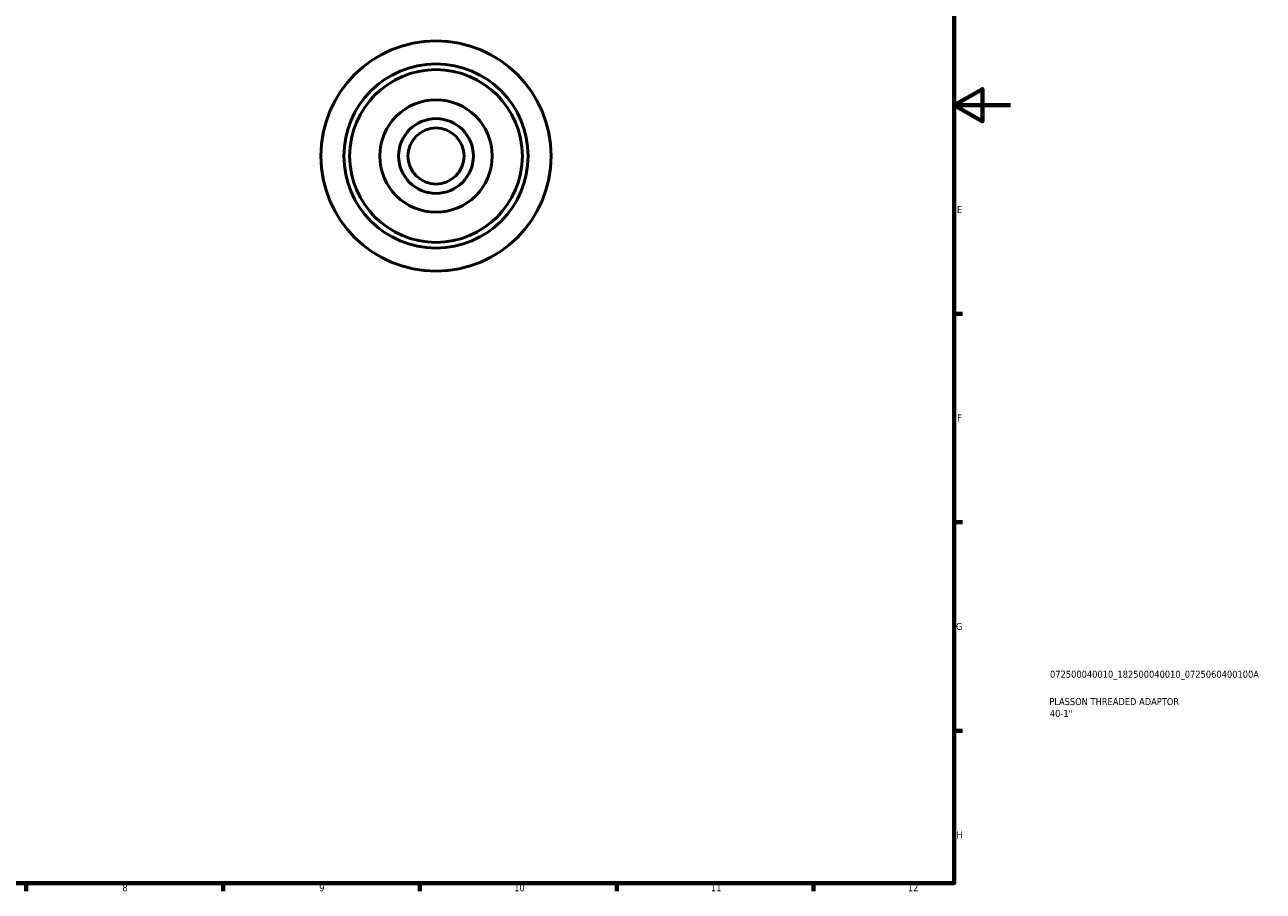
# Model space of a CAD drawing. Header units: millimetres. Extents: x -16 to 931, y 0 to 604.
# Tile 3 of 4: x 490 to 931, y 17 to 326. Entities that reach past the tile are written whole.
import ezdxf

# ---------------------------------------------------------------- set-up
doc = ezdxf.new("R2010")
doc.units = ezdxf.units.MM
for name, color, linetype, lineweight in [('Border (ISO)', 7, 'Continuous', 70), ('Title (ISO)', 7, 'Continuous', 50), ('Visible (ISO)', 7, 'Continuous', 50)]:
    doc.layers.add(name, color=color, linetype=linetype, lineweight=lineweight)
doc.styles.add('Note Text (ISO)', font='tahoma.ttf')

# ---------------------------------------------------------------- blocks, each defined once
blk = doc.blocks.new('Borders Default Border')
at = {"layer": 'Border (ISO)'}
for p, q in [((821, 222.75), (823.9, 222.75)), ((821, 148.5), (823.9, 148.5)), ((821, 74.25), (823.9, 74.25)), ((490.58, 20), (490.58, 17.1)), ((560.67, 20), (560.67, 17.1)), ((630.75, 20), (630.75, 17.1)), ((700.83, 20), (700.83, 17.1)), ((770.92, 20), (770.92, 17.1))]:
    blk.add_line(p, q, dxfattribs=at)
at = {"layer": 'Border (ISO)', "flags": 128}
for points in [[(20, 20), (20, 574), (821, 574), (821, 20), (20, 20)], [(841, 297), (821, 297), (831, 302.77), (831, 291.23), (821, 297)]]:
    blk.add_lwpolyline(points, dxfattribs=at)
at = {"layer": 'Border (ISO)', "color": 232, "true_color": 0xca0064, "char_height": 2.5, "attachment_point": 7, "style": 'Note Text (ISO)'}
for s, insert in [('E', (821.94, 258.63)), ('F', (822, 184.38)), ('G', (821.61, 110.08)), ('H', (821.74, 35.88)), ('8', (524.81, 17.04)), ('9', (594.88, 17.05)), ('10', (664.29, 17.05)), ('11', (734.37, 17.1)), ('12', (804.46, 17.1))]:
    blk.add_mtext(s, dxfattribs=dict(at, insert=insert))
blk = doc.blocks.new('Title Blocks ISO')
at = {"layer": 'Title (ISO)', "color": 232, "true_color": 0xca0064, "style": 'Note Text (ISO)'}
for tag, p in [('PART_NUMBER_001', (34.08, 73.13)), ('DESCRIPTION_001', (33.84, 63.4)), ('DESCRIPTION_002', (34.02, 59.18))]:
    blk.add_attdef(tag, p, '', height=2.5, dxfattribs=at)

msp = doc.modelspace()

# ---------------------------------------------------------------- linework, layer by layer
at = {"layer": 'Visible (ISO)'}
for radius in [41, 32.8, 30.75, 20, 13.2996, 9.9747]:
    msp.add_circle((636.4637, 278.9274), radius, dxfattribs=at)

# ---------------------------------------------------------------- block references
msp.add_blockref('Borders Default Border', (0, 0))
msp.add_blockref('Title Blocks ISO', (821, 20)).add_auto_attribs({'PART_NUMBER_001': '072500040010_182500040010_0725060400100A', 'DESCRIPTION_001': 'PLASSON THREADED ADAPTOR', 'DESCRIPTION_002': '40-1"'})

doc.saveas('drawing.dxf')
